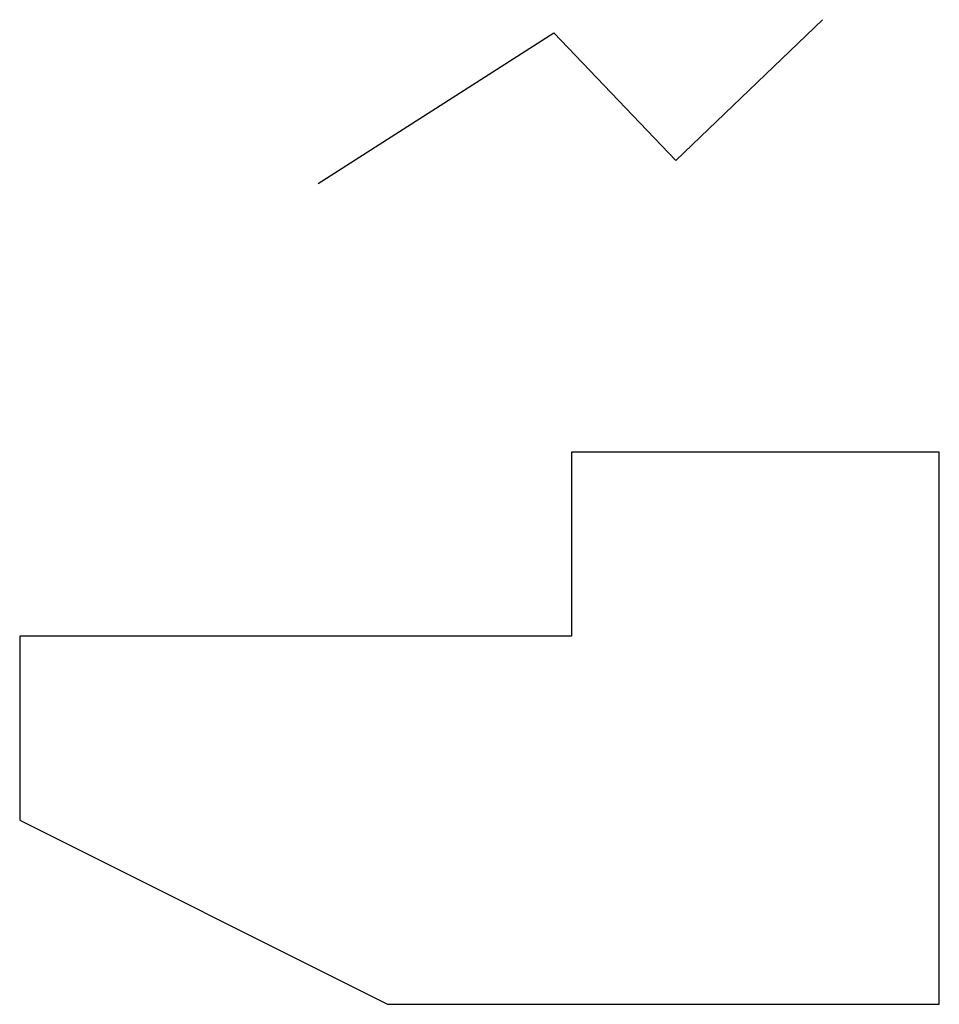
# Model space of a CAD drawing. Header units: millimetres. Extents: x 50 to 300, y 50 to 318.
import ezdxf

# ---------------------------------------------------------------- set-up
doc = ezdxf.new("R2010")
doc.units = ezdxf.units.MM

msp = doc.modelspace()

# ---------------------------------------------------------------- linework, layer by layer
for p, q in [((228.37, 279.33), (268.23, 317.56)), ((131.13, 273.05), (195.17, 313.95)), ((195.17, 313.95), (228.37, 279.33)), ((300, 200), (200, 200)), ((200, 200), (200, 150)), ((300, 50), (300, 200)), ((200, 150), (50, 150)), ((50, 150), (50, 100)), ((50, 100), (150, 50)), ((150, 50), (300, 50))]:
    msp.add_line(p, q)

doc.saveas('drawing.dxf')
